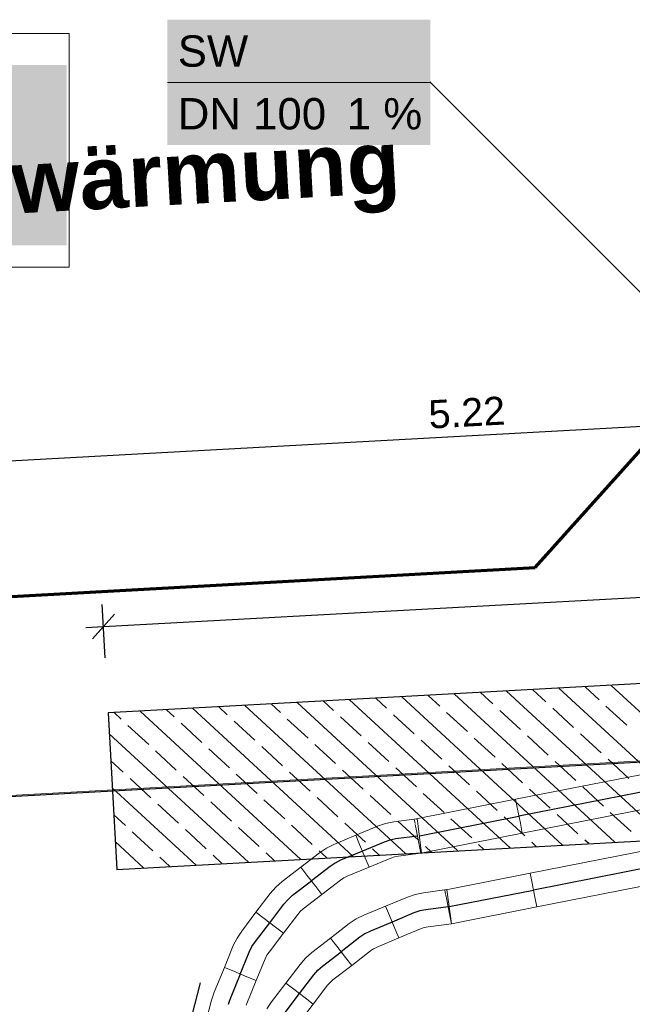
# Model space of a CAD drawing. Extents: x -779 to 790, y -208 to 633.
# Tile 56 of 232: x -100 to -60, y -22 to 41. Entities that reach past the tile are written whole.
import ezdxf
from ezdxf.lldxf.tags import DXFTag

# ---------------------------------------------------------------- set-up
doc = ezdxf.new("R2010")
doc.units = 0
doc.layers.get('0').update_dxf_attribs({"lineweight": 25})
for name, color, linetype, lineweight, true_color in [('01AFU Allgemein Bemaßung-A07F5V4RWF', 7, 'Continuous', 25, 0x848484), ('02 Raster Gebäude-A07F5V4QWF', 7, 'Continuous', 25, 0x848484), ('20 Fundament-A07F5V4OWF', 7, 'Continuous', 25, 0x848484), ('20 Räume Innen', 9, 'Continuous', 25, 0x808080), ('ELT Leerrohre', 1, 'Continuous', 35, 0xff0000), ('S_Mass', 150, 'Continuous', 25, 0x007fff), ('S_Schmutzwasser_Grundleitung', 7, 'Continuous', 70, 0x7f5f00), ('X_Mass', 150, 'Continuous', 25, 0x007fff)]:
    doc.layers.add(name, color=color, linetype=linetype, lineweight=lineweight, true_color=true_color)
doc.layers.add('02 Raster Gebäude-A07F5V53WF', color=7, linetype='Continuous', lineweight=13)
doc.layers.add('X_Text', color=7, linetype='Continuous', lineweight=25)
doc.styles.get("Standard").update_dxf_attribs({"font": 'arial.ttf'})
tags = doc.linetypes.add('Raster-A07F5V4TWF', pattern=[0.2, 0.1, -0.05, 0, -0.05]).pattern_tags.tags
tags[10:11] = [DXFTag(74, 4), DXFTag(75, 0), DXFTag(340, '0'), DXFTag(46, 1.0), DXFTag(50, 0.0), DXFTag(44, 0.0), DXFTag(45, 0.0)]
tags[8:9] = [DXFTag(74, 4), DXFTag(75, 0), DXFTag(340, '0'), DXFTag(46, 1.0), DXFTag(50, 0.0), DXFTag(44, 0.0), DXFTag(45, 0.0)]
tags[6:7] = [DXFTag(74, 4), DXFTag(75, 0), DXFTag(340, '0'), DXFTag(46, 1.0), DXFTag(50, 0.0), DXFTag(44, 0.0), DXFTag(45, 0.0)]
tags[4:5] = [DXFTag(74, 4), DXFTag(75, 0), DXFTag(340, '0'), DXFTag(46, 1.0), DXFTag(50, 0.0), DXFTag(44, 0.0), DXFTag(45, 0.0)]
tags = doc.linetypes.add('Raster-A07F5V57WF', pattern=[0.2, 0.1, -0.05, 0, -0.05]).pattern_tags.tags
tags[10:11] = [DXFTag(74, 4), DXFTag(75, 0), DXFTag(340, '0'), DXFTag(46, 1.0), DXFTag(50, 0.0), DXFTag(44, 0.0), DXFTag(45, 0.0)]
tags[8:9] = [DXFTag(74, 4), DXFTag(75, 0), DXFTag(340, '0'), DXFTag(46, 1.0), DXFTag(50, 0.0), DXFTag(44, 0.0), DXFTag(45, 0.0)]
tags[6:7] = [DXFTag(74, 4), DXFTag(75, 0), DXFTag(340, '0'), DXFTag(46, 1.0), DXFTag(50, 0.0), DXFTag(44, 0.0), DXFTag(45, 0.0)]
tags[4:5] = [DXFTag(74, 4), DXFTag(75, 0), DXFTag(340, '0'), DXFTag(46, 1.0), DXFTag(50, 0.0), DXFTag(44, 0.0), DXFTag(45, 0.0)]
tags = doc.linetypes.add('STRICHPUNKT2', pattern=[12.7, 6.35, -3.175, 0, -3.175]).pattern_tags.tags
tags[10:11] = [DXFTag(74, 4), DXFTag(75, 0), DXFTag(340, '0'), DXFTag(46, 0.0), DXFTag(50, 0.0), DXFTag(44, 0.0), DXFTag(45, 0.0)]
tags[8:9] = [DXFTag(74, 4), DXFTag(75, 0), DXFTag(340, '0'), DXFTag(46, 0.0), DXFTag(50, 0.0), DXFTag(44, 0.0), DXFTag(45, 0.0)]
tags[6:7] = [DXFTag(74, 4), DXFTag(75, 0), DXFTag(340, '0'), DXFTag(46, 0.0), DXFTag(50, 0.0), DXFTag(44, 0.0), DXFTag(45, 0.0)]
tags[4:5] = [DXFTag(74, 4), DXFTag(75, 0), DXFTag(340, '0'), DXFTag(46, 0.0), DXFTag(50, 0.0), DXFTag(44, 0.0), DXFTag(45, 0.0)]

# ---------------------------------------------------------------- blocks, each defined once
blk = doc.blocks.new('Referenz-A07F5V4VWF', base_point=(-401.415, -176.34))
at = {"color": 0, "linetype": 'ByBlock', "lineweight": -2, "ltscale": 12.5}
for p, q in [((36.956, 3.751), (-93.866, -3.408)), ((-93.866, -3.408), (-93.319, -13.394)), ((-93.319, -13.394), (37.502, -6.236))]:
    blk.add_line(p, q, dxfattribs=at)
at = {"layer": '01AFU Allgemein Bemaßung-A07F5V4RWF', "color": 0, "lineweight": -2}
for p, q in [((-94.167, 2.099), (36.654, 9.257)), ((-94.058, 0.101), (-94.244, 3.503)), ((-93.459, 2.889), (-94.875, 1.309)), ((-95.291, 2.037), (-94.167, 2.099))]:
    blk.add_line(p, q, dxfattribs=at)
at = {"layer": '02 Raster Gebäude-A07F5V4QWF', "color": 0, "linetype": 'Raster-A07F5V4TWF', "lineweight": -2, "ltscale": 187.5}
blk.add_line((439.731, 20.782), (-281.583, -18.687), dxfattribs=at)
at = {"layer": '20 Fundament-A07F5V4OWF', "color": 0, "lineweight": -2}
for p, q in [((36.956, 3.751), (-93.866, -3.408)), ((-54.828, -11.288), (-65.082, -1.833)), ((-62.519, -2.563), (-63.41, -1.741)), ((-51.485, -11.105), (-61.739, -1.65)), ((-76.086, -3.113), (-76.78, -2.473)), ((-64.855, -11.836), (-75.109, -2.381)), ((-72.694, -2.975), (-73.438, -2.29)), ((-61.513, -11.654), (-71.766, -2.198)), ((-69.302, -2.838), (-70.095, -2.107)), ((-58.17, -11.471), (-68.424, -2.015)), ((-65.911, -2.701), (-66.753, -1.924)), ((-78.225, -12.568), (-88.479, -3.113)), ((-86.261, -3.525), (-86.808, -3.021)), ((-74.883, -12.385), (-85.136, -2.93)), ((-82.869, -3.388), (-83.465, -2.838)), ((-71.54, -12.202), (-81.794, -2.747)), ((-79.478, -3.25), (-80.123, -2.656)), ((-68.198, -12.019), (-78.451, -2.564)), ((-64.146, -4.328), (-65.469, -3.107)), ((-60.754, -4.19), (-62.078, -2.97)), ((-93.866, -3.408), (-93.319, -13.394)), ((-93.045, -3.8), (-93.492, -3.387)), ((-81.568, -12.751), (-91.821, -3.296)), ((-89.653, -3.663), (-90.15, -3.204)), ((-77.713, -4.877), (-79.037, -3.657)), ((-74.321, -4.74), (-75.645, -3.52)), ((-70.93, -4.603), (-72.253, -3.382)), ((-67.538, -4.465), (-68.861, -3.245)), ((-91.28, -5.427), (-92.604, -4.207)), ((-87.888, -5.29), (-89.212, -4.069)), ((-84.497, -5.152), (-85.82, -3.932)), ((-81.105, -5.015), (-82.428, -3.795)), ((-84.91, -12.934), (-93.793, -4.743)), ((-69.165, -6.23), (-70.488, -5.009)), ((-65.773, -6.092), (-67.097, -4.872)), ((-62.381, -5.955), (-63.705, -4.735)), ((-82.732, -6.779), (-84.055, -5.559)), ((-79.34, -6.642), (-80.664, -5.422)), ((-75.948, -6.505), (-77.272, -5.284)), ((-72.557, -6.367), (-73.88, -5.147)), ((-93.319, -13.394), (37.502, -6.236)), ((-89.516, -7.054), (-90.839, -5.834)), ((-86.124, -6.917), (-87.447, -5.697)), ((-92.907, -7.192), (-93.699, -6.462)), ((-70.792, -7.994), (-72.116, -6.774)), ((-67.4, -7.857), (-68.724, -6.637)), ((-64.009, -7.72), (-65.332, -6.499)), ((-60.617, -7.582), (-61.94, -6.362)), ((-87.751, -8.681), (-89.074, -7.461)), ((-84.359, -8.544), (-85.683, -7.324)), ((-80.967, -8.407), (-82.291, -7.186)), ((-77.576, -8.269), (-78.899, -7.049)), ((-74.184, -8.132), (-75.507, -6.911)), ((-91.143, -8.819), (-92.466, -7.599)), ((-62.244, -9.347), (-63.567, -8.126)), ((-88.252, -13.117), (-93.605, -8.181)), ((-75.811, -9.896), (-77.135, -8.676)), ((-72.419, -9.759), (-73.743, -8.539)), ((-69.028, -9.622), (-70.351, -8.401)), ((-65.636, -9.484), (-66.959, -8.264)), ((-89.378, -10.446), (-90.702, -9.226)), ((-85.986, -10.309), (-87.31, -9.088)), ((-82.595, -10.171), (-83.918, -8.951)), ((-79.203, -10.034), (-80.526, -8.813)), ((-92.77, -10.583), (-93.51, -9.901)), ((-67.263, -11.249), (-68.586, -10.028)), ((-63.871, -11.111), (-65.195, -9.891)), ((-60.479, -10.974), (-61.803, -9.754)), ((-80.83, -11.798), (-82.153, -10.578)), ((-77.438, -11.661), (-78.762, -10.441)), ((-74.046, -11.524), (-75.37, -10.303)), ((-70.655, -11.386), (-71.978, -10.166)), ((-91.005, -12.211), (-92.329, -10.99)), ((-87.614, -12.073), (-88.937, -10.853)), ((-84.222, -11.936), (-85.545, -10.715)), ((-91.595, -13.3), (-93.416, -11.62)), ((-73.211, -12.294), (-73.605, -11.93)), ((-69.869, -12.111), (-70.214, -11.793)), ((-66.526, -11.928), (-66.822, -11.656)), ((-63.184, -11.745), (-63.43, -11.518)), ((-86.581, -13.025), (-87.172, -12.48)), ((-83.239, -12.842), (-83.781, -12.343)), ((-79.896, -12.659), (-80.389, -12.205)), ((-76.554, -12.477), (-76.997, -12.068)), ((-89.924, -13.208), (-90.564, -12.617)), ((-93.266, -13.391), (-93.322, -13.339))]:
    blk.add_line(p, q, dxfattribs=at)
blk = doc.blocks.new('Referenz-A07F5V59WF', base_point=(-759.499, -206.186))
at = {"layer": '02 Raster Gebäude-A07F5V53WF', "color": 0, "linetype": 'Raster-A07F5V57WF', "ltscale": 117.000008}
blk.add_line((439.625, 20.867), (-281.552, -18.604), dxfattribs=at)
at = {"layer": '20 Räume Innen', "color": 0, "linetype": 'Continuous', "lineweight": -2, "ltscale": 225.000015, "insert": (-106.044, 32.111), "char_height": 3.99976, "attachment_point": 1, "rotation": 3.1327}
blk.add_mtext('{\\fArial|b1|i0;Erwärmung}', dxfattribs=at)
blk = doc.blocks.new('Maß-A07F5V99WF', base_point=(-123.655, 1.417))
at = {"color": 0, "linetype": 'ByBlock', "lineweight": -2, "ltscale": 0.25}
blk.add_line((-18.843, 17.111), (-123.154, 11.402), dxfattribs=at)
at = {"color": 0, "linetype": 'ByBlock', "lineweight": -2, "ltscale": 0.25, "insert": (-73.454, 16.526), "char_height": 1.8, "attachment_point": 1, "rotation": 3.1327}
blk.add_mtext('{\\fArial;5.22}', dxfattribs=at)
blk = doc.blocks.new('MText-A07F5VGHWF', base_point=(-149.58, 26.431))
at = {"color": 7, "linetype": 'ByBlock', "lineweight": -2, "ltscale": 0.000126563, "true_color": 0xffffff}
for points in [[(-149.58, 26.431), (-96.514, 26.431), (-149.58, 37.917)], [(-96.514, 26.431), (-149.58, 37.917), (-96.514, 37.917)]]:
    blk.add_solid(points, dxfattribs=at)
at = {"color": 0, "linetype": 'ByBlock', "lineweight": -2, "ltscale": 0.000126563, "char_height": 2, "attachment_point": 1}
for s, insert in [('{\\fArial;Bogen}', (-148.58, 36.753)), ('{\\fArial;Fernwärme}', (-139.707, 36.753)), ('{\\fArial;Lieferung}', (-148.58, 33.388)), ('{\\fArial;durch}', (-136.269, 33.388)), ('{\\fArial;Unternehmer}', (-128.377, 33.388)), ('{\\fArial;Zoo}', (-111.463, 33.388)), ('{\\fArial;-}', (-105.842, 33.388)), ('{\\fArial;durch}', (-137.046, 30.019)), ('{\\fArial;Schmidt}', (-124.435, 30.019)), ('{\\fArial;Montage}', (-148.58, 30.019)), ('{\\fArial;Fa.}', (-129.15, 30.019))]:
    blk.add_mtext(s, dxfattribs=dict(at, insert=insert))
blk = doc.blocks.new('Polygon-A07F5VGJWF', base_point=(-151.983, 25.018))
at = {"color": 0, "linetype": 'ByBlock', "lineweight": -2, "ltscale": 0.13}
for p, q in [((-151.983, 39.927), (-151.983, 25.018)), ((-96.361, 39.927), (-151.983, 39.927)), ((-96.361, 25.018), (-96.361, 39.927)), ((-151.983, 25.018), (-136.248, 25.018)), ((-136.248, 25.018), (-96.361, 25.018))]:
    blk.add_line(p, q, dxfattribs=at)

msp = doc.modelspace()

# ---------------------------------------------------------------- linework, layer by layer
at = {"color": 8, "lineweight": 25, "ltscale": 0.25, "true_color": 0x808080}
msp.add_line((-96.464, -52.652), (-87.963, -20.635), dxfattribs=at)
at = {"layer": 'ELT Leerrohre', "color": 1, "lineweight": 13, "true_color": 0xff0000}
for p, q in [((-8.977, 2.672), (-67.847, -8.916)), ((-67.422, -11.074), (-8.552, 0.513)), ((-8.05, -2.038), (-66.92, -13.626)), ((-66.495, -15.784), (-7.625, -4.197)), ((-67.847, -8.916), (-74.197, -10.166)), ((-67.723, -9.548), (-67.847, -8.916)), ((-67.847, -8.916), (-67.723, -9.548)), ((-67.547, -10.442), (-67.723, -9.548)), ((-67.723, -9.548), (-67.547, -10.442)), ((-76.667, -10.636), (-78.057, -11.216)), ((-76.159, -10.463), (-76.667, -10.636)), ((-75.633, -10.357), (-76.159, -10.463)), ((-74.151, -10.158), (-75.633, -10.357)), ((-74.323, -10.19), (-74.268, -10.47)), ((-74.255, -10.534), (-74.198, -10.823)), ((-74.099, -10.47), (-74.141, -10.157)), ((-74.055, -10.795), (-74.097, -10.481)), ((-67.422, -11.074), (-67.547, -10.442)), ((-67.547, -10.442), (-67.422, -11.074)), ((-78.057, -11.216), (-79.447, -11.795)), ((-77.809, -11.81), (-78.057, -11.216)), ((-77.809, -11.81), (-78.057, -11.216)), ((-74.198, -10.823), (-74.022, -11.717)), ((-73.934, -11.699), (-74.055, -10.795)), ((-73.898, -12.349), (-67.422, -11.074)), ((-79.447, -11.795), (-79.927, -12.033)), ((-77.458, -12.651), (-77.809, -11.81)), ((-77.458, -12.651), (-77.809, -11.81)), ((-74.022, -11.717), (-73.898, -12.349)), ((-73.892, -12.013), (-73.934, -11.699)), ((-80.372, -12.332), (-81.565, -13.252)), ((-79.927, -12.033), (-80.372, -12.332)), ((-75.341, -12.537), (-75.585, -12.586)), ((-75.341, -12.537), (-73.899, -12.344)), ((-73.849, -12.337), (-73.891, -12.024)), ((-77.21, -13.246), (-77.458, -12.651)), ((-77.21, -13.246), (-77.458, -12.651)), ((-77.21, -13.246), (-75.82, -12.667)), ((-75.585, -12.586), (-75.82, -12.667)), ((-81.565, -13.252), (-82.758, -14.171)), ((-81.172, -13.762), (-81.565, -13.252)), ((-81.565, -13.252), (-81.172, -13.762)), ((-80.615, -14.484), (-81.172, -13.762)), ((-81.172, -13.762), (-80.615, -14.484)), ((-78.6, -13.826), (-77.21, -13.246)), ((-66.92, -13.626), (-72.293, -14.683)), ((-66.796, -14.258), (-66.92, -13.626)), ((-66.92, -13.626), (-66.796, -14.258)), ((-83.16, -14.526), (-82.758, -14.171)), ((-80.222, -14.994), (-79.029, -14.075)), ((-78.823, -13.936), (-79.029, -14.075)), ((-78.6, -13.826), (-78.823, -13.936)), ((-66.62, -15.152), (-66.796, -14.258)), ((-66.796, -14.258), (-66.62, -15.152)), ((-83.513, -14.93), (-84.427, -16.127)), ((-83.513, -14.93), (-83.16, -14.526)), ((-81.415, -15.914), (-80.222, -14.994)), ((-80.222, -14.994), (-80.615, -14.484)), ((-80.615, -14.484), (-80.222, -14.994)), ((-74.255, -14.98), (-74.762, -15.153)), ((-73.729, -14.874), (-74.255, -14.98)), ((-72.246, -14.675), (-73.729, -14.874)), ((-72.375, -14.699), (-72.318, -14.99)), ((-72.309, -15.035), (-72.251, -15.332)), ((-72.194, -14.987), (-72.236, -14.674)), ((-72.151, -15.313), (-72.193, -14.998)), ((-74.762, -15.153), (-76.152, -15.733)), ((-72.251, -15.332), (-72.075, -16.226)), ((-72.03, -16.216), (-72.151, -15.313)), ((-66.495, -15.784), (-66.62, -15.152)), ((-66.62, -15.152), (-66.495, -15.784)), ((-84.427, -16.127), (-85.341, -17.324)), ((-84.427, -16.127), (-83.915, -16.518)), ((-84.427, -16.127), (-83.915, -16.518)), ((-82.679, -17.462), (-81.764, -16.265)), ((-81.764, -16.265), (-81.601, -16.078)), ((-81.601, -16.078), (-81.415, -15.914)), ((-77.542, -16.312), (-78.023, -16.551)), ((-76.152, -15.733), (-77.542, -16.312)), ((-75.904, -16.328), (-76.152, -15.733)), ((-75.904, -16.328), (-76.152, -15.733)), ((-75.553, -17.169), (-75.904, -16.328)), ((-75.553, -17.169), (-75.904, -16.328)), ((-72.075, -16.226), (-71.951, -16.858)), ((-71.987, -16.53), (-72.03, -16.216)), ((-71.951, -16.858), (-66.495, -15.784)), ((-83.915, -16.518), (-83.191, -17.071)), ((-83.915, -16.518), (-83.191, -17.071)), ((-78.468, -16.85), (-79.66, -17.769)), ((-78.023, -16.551), (-78.468, -16.85)), ((-73.437, -17.054), (-71.951, -16.855)), ((-71.944, -16.854), (-71.986, -16.541)), ((-85.638, -17.77), (-85.341, -17.324)), ((-83.593, -18.659), (-82.679, -17.462)), ((-83.191, -17.071), (-82.679, -17.462)), ((-83.191, -17.071), (-82.679, -17.462)), ((-75.306, -17.763), (-75.553, -17.169)), ((-75.306, -17.763), (-75.553, -17.169)), ((-75.306, -17.763), (-73.915, -17.184)), ((-73.68, -17.104), (-73.915, -17.184)), ((-73.437, -17.054), (-73.68, -17.104)), ((-85.874, -18.252), (-85.638, -17.77)), ((-79.66, -17.769), (-80.853, -18.689)), ((-79.267, -18.279), (-79.66, -17.769)), ((-79.66, -17.769), (-79.267, -18.279)), ((-76.696, -18.343), (-75.306, -17.763)), ((-85.874, -18.252), (-86.447, -19.645)), ((-83.73, -18.866), (-83.593, -18.659)), ((-81.256, -19.043), (-80.853, -18.689)), ((-78.711, -19.001), (-79.267, -18.279)), ((-79.267, -18.279), (-78.711, -19.001)), ((-78.317, -19.511), (-77.125, -18.592)), ((-76.918, -18.453), (-77.125, -18.592)), ((-76.696, -18.343), (-76.918, -18.453)), ((-84.413, -20.482), (-83.84, -19.089)), ((-83.84, -19.089), (-83.73, -18.866)), ((-81.608, -19.447), (-82.522, -20.644)), ((-81.608, -19.447), (-81.256, -19.043)), ((-78.317, -19.511), (-78.711, -19.001)), ((-78.711, -19.001), (-78.317, -19.511)), ((-86.447, -19.645), (-87.096, -21.22)), ((-86.447, -19.645), (-85.851, -19.89)), ((-85.851, -19.89), (-86.447, -19.645)), ((-85.851, -19.89), (-85.009, -20.237)), ((-85.009, -20.237), (-85.851, -19.89)), ((-79.51, -20.431), (-78.317, -19.511)), ((-85.061, -22.058), (-84.413, -20.482)), ((-85.009, -20.237), (-84.413, -20.482)), ((-84.413, -20.482), (-85.009, -20.237)), ((-82.522, -20.644), (-83.436, -21.841)), ((-82.522, -20.644), (-82.01, -21.035)), ((-82.522, -20.644), (-82.01, -21.035)), ((-79.86, -20.783), (-79.696, -20.595)), ((-79.696, -20.595), (-79.51, -20.431)), ((-87.096, -21.22), (-87.19, -21.472)), ((-82.01, -21.035), (-81.286, -21.588)), ((-82.01, -21.035), (-81.286, -21.588)), ((-80.774, -21.979), (-79.86, -20.783)), ((-87.267, -21.729), (-87.704, -23.376)), ((-87.19, -21.472), (-87.267, -21.729)), ((-83.733, -22.288), (-83.436, -21.841)), ((-81.688, -23.176), (-80.774, -21.979)), ((-81.286, -21.588), (-80.774, -21.979)), ((-81.286, -21.588), (-80.774, -21.979))]:
    msp.add_line(p, q, dxfattribs=at)
at = {"layer": 'ELT Leerrohre', "color": 1, "linetype": 'STRICHPUNKT2', "lineweight": 25, "ltscale": 0.25, "true_color": 0xff0000}
for p, q in [((-8.764, 1.592), (-67.635, -9.995)), ((-7.837, -3.117), (-66.708, -14.705)), ((-73.995, -11.247), (-67.635, -9.995)), ((-74.112, -11.263), (-75.487, -11.447)), ((-76.243, -11.651), (-77.633, -12.231)), ((-75.872, -11.524), (-76.243, -11.651)), ((-75.487, -11.447), (-75.872, -11.524)), ((-77.633, -12.231), (-79.023, -12.81)), ((-79.375, -12.985), (-79.701, -13.204)), ((-79.023, -12.81), (-79.375, -12.985)), ((-79.701, -13.204), (-80.893, -14.123)), ((-82.086, -15.043), (-80.893, -14.123)), ((-82.381, -15.302), (-82.086, -15.043)), ((-72.09, -15.764), (-66.708, -14.705)), ((-83.553, -16.795), (-82.639, -15.598)), ((-82.639, -15.598), (-82.381, -15.302)), ((-74.339, -16.169), (-75.729, -16.748)), ((-73.967, -16.042), (-74.339, -16.169)), ((-73.583, -15.964), (-73.967, -16.042)), ((-72.164, -15.774), (-73.583, -15.964)), ((-84.467, -17.991), (-83.553, -16.795)), ((-75.729, -16.748), (-77.119, -17.328)), ((-77.47, -17.502), (-77.796, -17.721)), ((-77.119, -17.328), (-77.47, -17.502)), ((-84.684, -18.318), (-84.467, -17.991)), ((-77.796, -17.721), (-78.989, -18.64)), ((-85.43, -20.063), (-84.857, -18.671)), ((-84.857, -18.671), (-84.684, -18.318)), ((-80.182, -19.56), (-78.989, -18.64)), ((-85.43, -20.063), (-86.078, -21.639)), ((-80.734, -20.115), (-80.476, -19.819)), ((-80.476, -19.819), (-80.182, -19.56)), ((-81.648, -21.312), (-80.734, -20.115)), ((-82.562, -22.509), (-81.648, -21.312)), ((-86.147, -21.823), (-86.204, -22.011)), ((-86.078, -21.639), (-86.147, -21.823))]:
    msp.add_line(p, q, dxfattribs=at)
at = {"layer": 'S_Schmutzwasser_Grundleitung'}
for p, q in [((-66.6, 5.86), (-43.663, 31.455)), ((-122.183, 2.797), (-66.6, 5.86))]:
    msp.add_line(p, q, dxfattribs=at)
at = {"layer": 'X_Mass', "lineweight": 18}
msp.add_line((-90.088, 36.815), (-73.289, 36.815), dxfattribs=at)
at = {"layer": 'X_Mass'}
for p, q in [((-73.298, 36.819), (-73.299, 36.817)), ((-73.299, 36.817), (-73.299, 36.816)), ((-73.299, 36.816), (-73.299, 36.815)), ((-73.299, 36.815), (-73.299, 36.813)), ((-73.299, 36.813), (-73.299, 36.812)), ((-73.299, 36.812), (-73.298, 36.811)), ((-73.297, 36.821), (-73.298, 36.82)), ((-73.298, 36.82), (-73.298, 36.819)), ((-73.298, 36.811), (-73.298, 36.81)), ((-73.298, 36.81), (-73.297, 36.809)), ((-73.296, 36.822), (-73.297, 36.821)), ((-73.297, 36.809), (-73.296, 36.808)), ((-73.295, 36.823), (-73.296, 36.822)), ((-73.296, 36.808), (-73.295, 36.807)), ((-73.294, 36.823), (-73.295, 36.823)), ((-73.295, 36.807), (-73.294, 36.806)), ((-73.293, 36.824), (-73.294, 36.823)), ((-73.294, 36.806), (-73.293, 36.806)), ((-73.292, 36.824), (-73.293, 36.824)), ((-73.293, 36.806), (-73.292, 36.805)), ((-73.29, 36.825), (-73.292, 36.824)), ((-73.292, 36.805), (-73.29, 36.805)), ((-73.289, 36.825), (-73.29, 36.825)), ((-73.29, 36.805), (-73.289, 36.805)), ((-73.288, 36.825), (-73.289, 36.825)), ((-73.289, 36.815), (-55.132, 18.657)), ((-73.289, 36.805), (-73.288, 36.805)), ((-73.286, 36.824), (-73.288, 36.825)), ((-73.288, 36.805), (-73.286, 36.805)), ((-73.285, 36.824), (-73.286, 36.824)), ((-73.286, 36.805), (-73.285, 36.806)), ((-73.284, 36.823), (-73.285, 36.824)), ((-73.285, 36.806), (-73.284, 36.806)), ((-73.283, 36.823), (-73.284, 36.823)), ((-73.284, 36.806), (-73.283, 36.807)), ((-73.282, 36.822), (-73.283, 36.823)), ((-73.283, 36.807), (-73.282, 36.808)), ((-73.281, 36.821), (-73.282, 36.822)), ((-73.282, 36.808), (-73.281, 36.809)), ((-73.28, 36.82), (-73.281, 36.821)), ((-73.281, 36.809), (-73.28, 36.81)), ((-73.28, 36.819), (-73.28, 36.82)), ((-73.279, 36.817), (-73.28, 36.819)), ((-73.28, 36.811), (-73.279, 36.812)), ((-73.28, 36.81), (-73.28, 36.811)), ((-73.279, 36.816), (-73.279, 36.817)), ((-73.279, 36.815), (-73.279, 36.816)), ((-73.279, 36.813), (-73.279, 36.815)), ((-73.279, 36.812), (-73.279, 36.813))]:
    msp.add_line(p, q, dxfattribs=at)
at = {"layer": 'X_Mass', "color": 7, "true_color": 0xffffff}
for points in [[(-90.088, 32.815), (-73.289, 32.815), (-90.088, 40.815)], [(-73.289, 32.815), (-90.088, 40.815), (-73.289, 40.815)]]:
    msp.add_solid(points, dxfattribs=at)

# ---------------------------------------------------------------- block references
at = {"color": 8, "lineweight": 25, "ltscale": 1250, "true_color": 0x808080}
msp.add_blockref('Referenz-A07F5V59WF', (-759.499, -206.186), dxfattribs=at)
at = {"color": 8, "lineweight": 25, "ltscale": 12.5, "true_color": 0x808080}
msp.add_blockref('Referenz-A07F5V4VWF', (-401.415, -176.34), dxfattribs=at)
at = {"layer": 'ELT Leerrohre', "color": 1, "lineweight": 13, "ltscale": 0.13, "true_color": 0xff0000}
msp.add_blockref('Polygon-A07F5VGJWF', (-151.983, 25.018), dxfattribs=at)
at = {"layer": 'S_Mass', "ltscale": 0.25}
msp.add_blockref('Maß-A07F5V99WF', (-123.655, 1.417), dxfattribs=at)
at = {"layer": 'X_Text', "ltscale": 0.000126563}
msp.add_blockref('MText-A07F5VGHWF', (-149.58, 26.431), dxfattribs=at)

# ---------------------------------------------------------------- texts
at = {"layer": 'X_Mass', "char_height": 2, "attachment_point": 1}
for s, insert in [('{\\fArial;SW}', (-89.422, 39.815)), ('{\\fArial;DN 100}', (-89.422, 35.815)), ('{\\fArial;1 %}', (-78.629, 35.815))]:
    msp.add_mtext(s, dxfattribs=dict(at, insert=insert))

doc.saveas('drawing.dxf')
